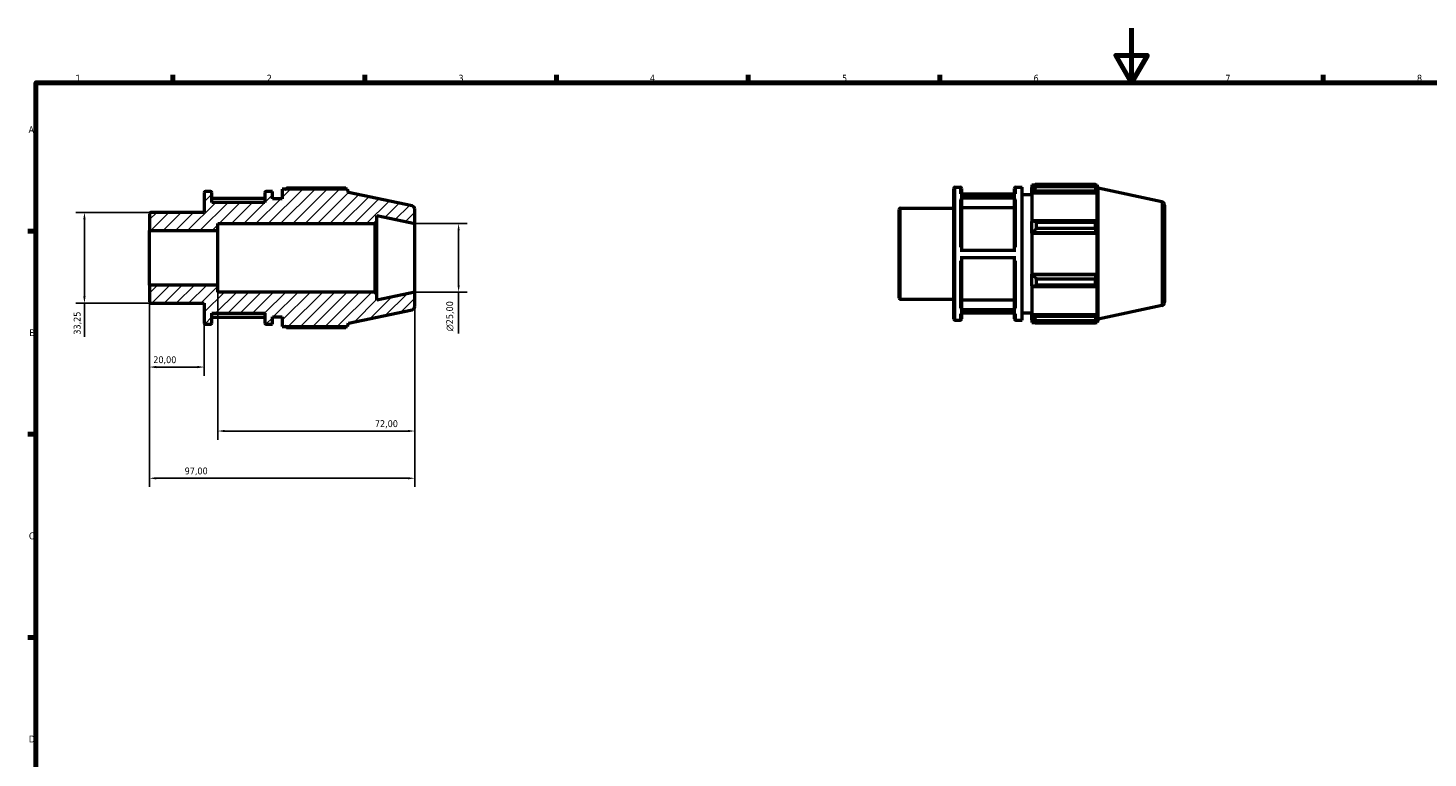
# Model space of a CAD drawing. Header units: millimetres. Extents: x 0 to 931, y 0 to 594.
# Tile 2 of 4: x 17 to 529, y 327 to 594. Entities that reach past the tile are written whole.
import ezdxf

# ---------------------------------------------------------------- set-up
doc = ezdxf.new("R2010")
doc.units = ezdxf.units.MM
for name, color, linetype, lineweight in [('Border (ISO)', 7, 'Continuous', 70), ('Dimension (ISO)', 7, 'Continuous', 25), ('Hatch (ISO)', 7, 'Continuous', 18), ('Visible (ISO)', 7, 'Continuous', 50), ('Visible Narrow (ISO)', 7, 'Continuous', 35)]:
    doc.layers.add(name, color=color, linetype=linetype, lineweight=lineweight)
doc.styles.add('Note Text (ISO)', font='tahoma.ttf')
doc.dimstyles.new('Default (ISO)', dxfattribs={"dimtxt": 2.5, "dimasz": 2.5, "dimexe": 3.175, "dimexo": 0, "dimgap": 0.762, "dimtad": 1, "dimrnd": 1e-08, "dimzin": 0, "dimtxsty": 'Note Text (ISO)', "dimcen": 0.09, "dimdle": 10, "dimclrd": 256, "dimclre": 256, "dimclrt": 232, "dimazin": 0, "dimtfac": 1.40208, "dimtmove": 0, "dimatfit": 3, "dimfxl": 1, "dimtolj": 1, "dimtzin": 0, "dimlwd": -1, "dimlwe": -1, "dimarcsym": 0})

# ---------------------------------------------------------------- blocks, each defined once
blk = doc.blocks.new('Borders Default Border')
at = {"layer": 'Border (ISO)'}
for p, q in [((70.08, 574), (70.08, 576.9)), ((140.17, 574), (140.17, 576.9)), ((210.25, 574), (210.25, 576.9)), ((280.33, 574), (280.33, 576.9)), ((350.42, 574), (350.42, 576.9)), ((490.58, 574), (490.58, 576.9)), ((20, 519.75), (17.1, 519.75)), ((20, 445.5), (17.1, 445.5)), ((20, 371.25), (17.1, 371.25))]:
    blk.add_line(p, q, dxfattribs=at)
at = {"layer": 'Border (ISO)', "flags": 128}
for points in [[(420.5, 594), (420.5, 574), (414.73, 584), (426.27, 584), (420.5, 574)], [(20, 20), (20, 574), (821, 574), (821, 20), (20, 20)]]:
    blk.add_lwpolyline(points, dxfattribs=at)
at = {"layer": 'Border (ISO)', "color": 232, "true_color": 0xca0064, "char_height": 2.5, "attachment_point": 7, "style": 'Note Text (ISO)'}
for s, insert in [('1', (34.48, 574.4)), ('2', (104.37, 574.4)), ('3', (174.43, 574.35)), ('4', (244.42, 574.4)), ('5', (314.64, 574.35)), ('6', (384.66, 574.35)), ('7', (454.77, 574.4)), ('8', (524.81, 574.34)), ('A', (17.29, 555.62)), ('B', (17.59, 481.37)), ('C', (17.43, 407.08)), ('D', (17.43, 332.88))]:
    blk.add_mtext(s, dxfattribs=dict(at, insert=insert))
blk = doc.blocks.new('*D8')
at = {"layer": 'Defpoints', "color": 0, "transparency": 16777216}
for p in [(158.5, 522.5), (158.5, 497.5), (174.5, 497.5)]:
    blk.add_point(p, dxfattribs=at)
at = {"layer": 'Dimension (ISO)', "transparency": 16777216}
for p, q in [((158.5, 522.5), (177.68, 522.5)), ((174.5, 520), (174.5, 500)), ((158.5, 497.5), (177.68, 497.5)), ((174.5, 497.5), (174.5, 482.37))]:
    blk.add_line(p, q, dxfattribs=at)
for points in [[(174.08, 520), (174.92, 520), (174.5, 522.5)], [(174.08, 500), (174.92, 500), (174.5, 497.5)]]:
    blk.add_solid(points, dxfattribs=at)
at = {"layer": 'Dimension (ISO)', "color": 232, "true_color": 0xca0064, "transparency": 16777216, "insert": (169.98, 483.13), "char_height": 2.5, "attachment_point": 1, "rotation": 90, "style": 'Note Text (ISO)'}
blk.add_mtext('\\A1;\\fAIGDT|b0|i0;\\H2.5000;\\ln\\fTahoma|b0|i0;\\H2.5000;25,00', dxfattribs=at)
blk = doc.blocks.new('*D9')
at = {"layer": 'Defpoints', "color": 0, "transparency": 16777216}
for p in [(61.5, 500.03), (81.5, 486.2), (61.5, 470.08)]:
    blk.add_point(p, dxfattribs=at)
at = {"layer": 'Dimension (ISO)', "transparency": 16777216}
for p, q in [((61.5, 500.03), (61.5, 466.9)), ((81.5, 486.2), (81.5, 466.9)), ((79, 470.08), (64, 470.08))]:
    blk.add_line(p, q, dxfattribs=at)
for points in [[(64, 470.5), (64, 469.66), (61.5, 470.08)], [(79, 470.5), (79, 469.66), (81.5, 470.08)]]:
    blk.add_solid(points, dxfattribs=at)
at = {"layer": 'Dimension (ISO)', "color": 232, "true_color": 0xca0064, "transparency": 16777216, "insert": (62.89, 474.01), "char_height": 2.5, "attachment_point": 1, "style": 'Note Text (ISO)'}
blk.add_mtext('\\A1;20,00', dxfattribs=at)
blk = doc.blocks.new('*D10')
at = {"layer": 'Defpoints', "color": 0, "transparency": 16777216}
for p in [(86.5, 500.03), (158.5, 497.5), (158.5, 446.7)]:
    blk.add_point(p, dxfattribs=at)
at = {"layer": 'Dimension (ISO)', "transparency": 16777216}
for p, q in [((86.5, 500.03), (86.5, 443.53)), ((158.5, 497.5), (158.5, 443.53)), ((89, 446.7), (156, 446.7))]:
    blk.add_line(p, q, dxfattribs=at)
for points in [[(89, 447.12), (89, 446.28), (86.5, 446.7)], [(156, 447.12), (156, 446.28), (158.5, 446.7)]]:
    blk.add_solid(points, dxfattribs=at)
at = {"layer": 'Dimension (ISO)', "color": 232, "true_color": 0xca0064, "transparency": 16777216, "insert": (143.88, 450.64), "char_height": 2.5, "attachment_point": 1, "style": 'Note Text (ISO)'}
blk.add_mtext('\\A1;72,00', dxfattribs=at)
blk = doc.blocks.new('*D11')
at = {"layer": 'Defpoints', "color": 0, "transparency": 16777216}
for p in [(61.5, 500.03), (158.5, 497.5), (61.5, 429.43)]:
    blk.add_point(p, dxfattribs=at)
at = {"layer": 'Dimension (ISO)', "transparency": 16777216}
for p, q in [((61.5, 500.03), (61.5, 426.25)), ((158.5, 497.5), (158.5, 426.25)), ((156, 429.43), (64, 429.43))]:
    blk.add_line(p, q, dxfattribs=at)
for points in [[(64, 429.84), (64, 429.01), (61.5, 429.43)], [(156, 429.84), (156, 429.01), (158.5, 429.43)]]:
    blk.add_solid(points, dxfattribs=at)
at = {"layer": 'Dimension (ISO)', "color": 232, "true_color": 0xca0064, "transparency": 16777216, "insert": (74.35, 433.36), "char_height": 2.5, "attachment_point": 1, "style": 'Note Text (ISO)'}
blk.add_mtext('\\A1;97,00', dxfattribs=at)
blk = doc.blocks.new('*D12')
at = {"layer": 'Defpoints', "color": 0, "transparency": 16777216}
for p in [(62, 526.62), (37.73, 493.38), (62, 493.38)]:
    blk.add_point(p, dxfattribs=at)
at = {"layer": 'Dimension (ISO)', "transparency": 16777216}
for p, q in [((62, 526.62), (34.56, 526.62)), ((37.73, 524.12), (37.73, 495.88)), ((62, 493.38), (34.56, 493.38)), ((37.73, 493.38), (37.73, 481.14))]:
    blk.add_line(p, q, dxfattribs=at)
for points in [[(37.32, 524.12), (38.15, 524.12), (37.73, 526.62)], [(37.32, 495.88), (38.15, 495.88), (37.73, 493.38)]]:
    blk.add_solid(points, dxfattribs=at)
at = {"layer": 'Dimension (ISO)', "color": 232, "true_color": 0xca0064, "transparency": 16777216, "insert": (33.8, 481.91), "char_height": 2.5, "attachment_point": 1, "rotation": 90, "style": 'Note Text (ISO)'}
blk.add_mtext('\\A1;33,25', dxfattribs=at)

msp = doc.modelspace()

# ---------------------------------------------------------------- hatches: boundary and pattern name
at = {"layer": 'Hatch (ISO)'}
h = msp.add_hatch(dxfattribs=at)
h.set_pattern_fill('ANSI31', color=256, scale=25.4, style=0)
h.set_pattern_definition([(45, (0, 0), (-2.245064, 2.245064), [])])
edge = h.paths.add_edge_path()
edge.add_ellipse((157.25, 492.262), major_axis=(0.26, -1.223), ratio=1, start_angle=0, end_angle=78)
edge.add_line((158.5, 492.262), (158.5, 497.5))
edge.add_line((158.5, 497.5), (144.643, 494.555))
edge.add_line((144.643, 494.555), (144.643, 496.75))
edge.add_line((144.643, 496.75), (143.893, 497.5))
edge.add_line((143.893, 497.5), (86.5, 497.5))
edge.add_line((86.5, 497.5), (86.5, 500.025))
edge.add_line((86.5, 500.025), (61.5, 500.025))
edge.add_line((61.5, 500.025), (61.5, 493.875))
edge.add_ellipse((62, 493.875), major_axis=(-0.5, 0), ratio=1, start_angle=0, end_angle=90)
edge.add_line((62, 493.375), (81.5, 493.375))
edge.add_line((81.5, 493.375), (81.5, 486.2))
edge.add_ellipse((82, 486.2), major_axis=(-0.5, 0), ratio=1, start_angle=0, end_angle=90)
edge.add_line((82, 485.7), (83.771, 485.7))
edge.add_ellipse((83.771, 486.2), major_axis=(0, -0.5), ratio=1, start_angle=0, end_angle=90)
edge.add_line((84.271, 486.2), (84.271, 489.75))
edge.add_line((84.271, 489.75), (103.671, 489.75))
edge.add_line((103.671, 489.75), (103.671, 486.2))
edge.add_ellipse((104.171, 486.2), major_axis=(-0.5, 0), ratio=1, start_angle=0, end_angle=90)
edge.add_line((104.171, 485.7), (106.443, 485.7))
edge.add_line((106.443, 485.7), (106.443, 488.4))
edge.add_line((106.443, 488.4), (110, 488.4))
edge.add_line((110, 488.4), (110, 484.89))
edge.add_line((110, 484.89), (133.858, 484.89))
edge.add_line((133.858, 484.89), (134.25, 486.096))
edge.add_line((134.25, 486.096), (157.51, 491.04))
edge = h.paths.add_edge_path()
edge.add_ellipse((157.25, 527.738), major_axis=(1.25, 0), ratio=1, start_angle=0, end_angle=78)
edge.add_line((157.51, 528.96), (134.25, 533.904))
edge.add_line((134.25, 533.904), (133.858, 535.11))
edge.add_line((133.858, 535.11), (110, 535.11))
edge.add_line((110, 535.11), (110, 531.6))
edge.add_line((110, 531.6), (106.443, 531.6))
edge.add_line((106.443, 531.6), (106.443, 534.3))
edge.add_line((106.443, 534.3), (104.171, 534.3))
edge.add_ellipse((104.171, 533.8), major_axis=(0, 0.5), ratio=1, start_angle=0, end_angle=90)
edge.add_line((103.671, 533.8), (103.671, 530.25))
edge.add_line((103.671, 530.25), (84.271, 530.25))
edge.add_line((84.271, 530.25), (84.271, 533.8))
edge.add_ellipse((83.771, 533.8), major_axis=(0.5, 0), ratio=1, start_angle=0, end_angle=90)
edge.add_line((83.771, 534.3), (82, 534.3))
edge.add_ellipse((82, 533.8), major_axis=(0, 0.5), ratio=1, start_angle=0, end_angle=90)
edge.add_line((81.5, 533.8), (81.5, 526.625))
edge.add_line((81.5, 526.625), (62, 526.625))
edge.add_ellipse((62, 526.125), major_axis=(0, 0.5), ratio=1, start_angle=0, end_angle=90)
edge.add_line((61.5, 526.125), (61.5, 519.975))
edge.add_line((61.5, 519.975), (86.5, 519.975))
edge.add_line((86.5, 519.975), (86.5, 522.5))
edge.add_line((86.5, 522.5), (143.893, 522.5))
edge.add_line((143.893, 522.5), (144.643, 523.25))
edge.add_line((144.643, 523.25), (144.643, 525.445))
edge.add_line((144.643, 525.445), (158.5, 522.5))
edge.add_line((158.5, 522.5), (158.5, 527.738))

# ---------------------------------------------------------------- linework, layer by layer
at = {"layer": 'Visible (ISO)'}
for p, q in [((81.5, 533.8), (81.5, 526.625)), ((83.771, 534.3), (82, 534.3)), ((84.271, 530.25), (84.271, 533.8)), ((103.671, 533.8), (103.671, 530.25)), ((106.443, 534.3), (104.171, 534.3)), ((106.443, 531.6), (106.443, 534.3)), ((133.858, 535.11), (110, 535.11)), ((110, 535.11), (110, 531.6)), ((133.244, 535.405), (111.62, 535.405)), ((134.25, 533.904), (133.858, 535.11)), ((157.51, 528.96), (134.25, 533.904)), ((355.531, 487.72), (355.531, 535.32)), ((356.031, 535.82), (357.803, 535.82)), ((357.803, 533.149), (378.203, 533.149)), ((358.303, 535.32), (358.303, 533.149)), ((377.703, 533.264), (358.303, 533.264)), ((377.703, 533.149), (377.703, 535.32)), ((378.203, 535.82), (380.474, 535.82)), ((380.474, 487.22), (380.474, 535.82)), ((380.474, 533.12), (384.031, 533.12)), ((384.031, 536.63), (384.031, 535.725)), ((384.031, 536.63), (385.181, 536.63)), ((384.571, 536.24), (384.031, 535.725)), ((384.031, 534.032), (384.031, 535.725)), ((384.031, 534.032), (384.571, 534.511)), ((384.031, 533.793), (384.031, 534.032)), ((384.031, 533.793), (384.031, 523.239)), ((384.031, 533.793), (407.89, 533.793)), ((384.571, 534.511), (407.626, 534.511)), ((385.651, 536.925), (385.651, 535.949)), ((385.651, 536.925), (407.275, 536.925)), ((407.275, 535.949), (385.651, 535.949)), ((407.275, 535.949), (407.275, 536.925)), ((407.428, 536.63), (407.89, 536.63)), ((407.89, 535.468), (407.626, 536.24)), ((407.626, 534.511), (407.89, 533.793)), ((408.281, 535.424), (407.89, 536.63)), ((407.89, 535.468), (407.89, 536.63)), ((407.89, 523.114), (407.89, 533.793)), ((408.281, 487.615), (408.281, 535.424)), ((431.541, 530.48), (408.281, 535.424)), ((103.671, 531.744), (84.271, 531.744)), ((103.671, 530.25), (84.271, 530.25)), ((110, 531.6), (106.443, 531.6)), ((158.5, 522.5), (158.5, 527.738)), ((335.531, 495.395), (335.531, 527.644)), ((336.031, 528.144), (355.531, 528.144)), ((378.203, 531.787), (357.803, 531.787)), ((358.303, 531.353), (358.303, 512.743)), ((377.703, 528.272), (358.303, 528.272)), ((377.703, 512.743), (377.703, 531.353)), ((432.531, 529.258), (432.531, 493.782)), ((61.5, 526.125), (61.5, 519.975)), ((81.5, 526.625), (62, 526.625)), ((86.5, 519.975), (86.5, 522.5)), ((86.5, 522.5), (143.893, 522.5)), ((143.893, 522.5), (144.643, 523.25)), ((143.893, 522.5), (143.893, 497.5)), ((144.643, 523.25), (144.643, 525.445)), ((144.643, 525.445), (158.5, 522.5)), ((144.643, 496.75), (144.643, 523.25)), ((158.5, 497.5), (158.5, 522.5)), ((384.571, 523.488), (384.031, 523.239)), ((384.031, 519.152), (384.031, 523.239)), ((407.626, 523.488), (384.571, 523.488)), ((385.651, 523.019), (385.651, 520.662)), ((385.651, 523.019), (407.275, 523.019)), ((407.275, 520.662), (407.275, 523.019)), ((407.89, 523.114), (407.626, 523.488)), ((61.5, 519.975), (86.5, 519.975)), ((61.5, 500.025), (61.5, 519.975)), ((86.5, 500.025), (86.5, 519.975)), ((384.031, 519.152), (384.571, 519.314)), ((384.031, 519.071), (384.031, 519.152)), ((384.031, 519.071), (384.031, 503.969)), ((384.031, 519.071), (407.89, 519.071)), ((384.571, 519.314), (407.626, 519.314)), ((407.275, 520.662), (385.651, 520.662)), ((407.626, 519.314), (407.89, 519.071)), ((407.89, 503.969), (407.89, 519.071)), ((357.803, 512.743), (378.203, 512.743)), ((378.203, 510.043), (357.803, 510.043)), ((358.303, 510.043), (358.303, 491.547)), ((377.703, 491.547), (377.703, 510.043)), ((384.031, 503.888), (384.031, 503.969)), ((384.031, 503.969), (407.89, 503.969)), ((384.031, 499.801), (384.031, 503.888)), ((384.571, 503.725), (384.031, 503.888)), ((407.626, 503.725), (384.571, 503.725)), ((385.651, 502.377), (385.651, 500.02)), ((385.651, 502.377), (407.275, 502.377)), ((407.275, 500.02), (407.275, 502.377)), ((407.89, 503.969), (407.626, 503.725)), ((86.5, 500.025), (61.5, 500.025)), ((61.5, 500.025), (61.5, 493.875)), ((86.5, 497.5), (86.5, 500.025)), ((143.893, 497.5), (86.5, 497.5)), ((144.643, 496.75), (143.893, 497.5)), ((158.5, 497.5), (144.643, 494.555)), ((144.643, 494.555), (144.643, 496.75)), ((158.5, 492.262), (158.5, 497.5)), ((384.031, 499.801), (384.571, 499.551)), ((384.031, 499.801), (384.031, 489.247)), ((384.571, 499.551), (407.626, 499.551)), ((407.275, 500.02), (385.651, 500.02)), ((407.626, 499.551), (407.89, 499.925)), ((407.89, 489.247), (407.89, 499.925)), ((62, 493.375), (81.5, 493.375)), ((81.5, 493.375), (81.5, 486.2)), ((336.031, 494.895), (355.531, 494.895)), ((358.303, 494.626), (377.703, 494.626)), ((431.541, 492.559), (408.281, 487.615)), ((84.271, 486.2), (84.271, 489.75)), ((84.271, 489.75), (103.671, 489.75)), ((84.271, 488.371), (103.671, 488.371)), ((103.671, 489.75), (103.671, 486.2)), ((106.443, 485.7), (106.443, 488.4)), ((106.443, 488.4), (110, 488.4)), ((110, 488.4), (110, 484.89)), ((134.25, 486.096), (157.51, 491.04)), ((356.031, 487.22), (357.803, 487.22)), ((357.803, 491.113), (378.203, 491.113)), ((378.203, 489.776), (357.803, 489.776)), ((358.303, 489.776), (358.303, 487.72)), ((377.703, 487.72), (377.703, 489.776)), ((378.203, 487.22), (380.474, 487.22)), ((380.474, 489.92), (384.031, 489.92)), ((384.031, 489.007), (384.031, 489.247)), ((384.031, 489.247), (407.89, 489.247)), ((384.031, 487.314), (384.031, 489.007)), ((384.571, 488.528), (384.031, 489.007)), ((384.031, 487.314), (384.571, 486.799)), ((384.031, 487.314), (384.031, 486.41)), ((384.031, 486.41), (385.181, 486.41)), ((407.626, 488.528), (384.571, 488.528)), ((385.651, 487.091), (385.651, 486.115)), ((385.651, 487.091), (407.275, 487.091)), ((407.275, 486.115), (407.275, 487.091)), ((407.428, 486.41), (407.89, 486.41)), ((407.89, 489.247), (407.626, 488.528)), ((407.626, 486.799), (407.89, 487.572)), ((408.281, 487.615), (407.89, 486.41)), ((407.89, 486.41), (407.89, 487.572)), ((82, 485.7), (83.771, 485.7)), ((104.171, 485.7), (106.443, 485.7)), ((110, 484.89), (133.858, 484.89)), ((111.62, 484.595), (133.244, 484.595)), ((133.858, 484.89), (134.25, 486.096)), ((407.275, 486.115), (385.651, 486.115))]:
    msp.add_line(p, q, dxfattribs=at)
for centre, radius, start, end in [((82, 533.8), 0.5, 90, 180), ((83.771, 533.8), 0.5, 0, 90), ((104.171, 533.8), 0.5, 90, 180), ((356.031, 535.32), 0.5, 90, 180), ((357.803, 535.32), 0.5, 0, 90), ((378.203, 535.32), 0.5, 90, 180), ((157.25, 527.738), 1.25, 0, 78), ((336.031, 527.644), 0.5, 90, 180), ((431.281, 529.258), 1.25, 0, 78), ((62, 526.125), 0.5, 90, 180), ((62, 493.875), 0.5, 180, 270), ((157.25, 492.262), 1.25, 282, 0), ((336.031, 495.395), 0.5, 180, 270), ((431.281, 493.782), 1.25, 282, 0), ((82, 486.2), 0.5, 180, 270), ((83.771, 486.2), 0.5, 270, 0), ((104.171, 486.2), 0.5, 180, 270), ((356.031, 487.72), 0.5, 180, 270), ((357.803, 487.72), 0.5, 270, 0), ((378.203, 487.72), 0.5, 180, 270)]:
    msp.add_arc(centre, radius, start, end, dxfattribs=at)
for points, weights in [([(111.149, 535.11), (111.381, 535.256), (111.62, 535.405)], [1.01145007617, 1.01348218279, 1.01536791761]), ([(133.397, 535.11), (133.322, 535.256), (133.244, 535.405)], [1.00093800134, 1.0005430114, 1]), ([(385.651, 536.925), (385.09, 536.575), (384.571, 536.24)], [1.01536791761, 1.01095253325, 1.00573467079]), ([(384.571, 534.511), (385.09, 535.215), (385.651, 535.949)], [1.00573467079, 1.01095253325, 1.01536791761]), ([(407.275, 536.925), (407.458, 536.575), (407.626, 536.24)], [1, 1.00127555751, 1.00173433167]), ([(407.626, 534.511), (407.458, 535.215), (407.275, 535.949)], [1.00173433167, 1.00127555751, 1]), ([(385.651, 523.019), (385.09, 523.259), (384.571, 523.488)], [1.01536791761, 1.01095253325, 1.00573467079]), ([(407.275, 523.019), (407.458, 523.259), (407.626, 523.488)], [1, 1.00127555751, 1.00173433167]), ([(384.571, 519.314), (385.09, 519.974), (385.651, 520.662)], [1.00573467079, 1.01095253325, 1.01536791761]), ([(407.626, 519.314), (407.458, 519.974), (407.275, 520.662)], [1.00173433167, 1.00127555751, 1]), ([(385.651, 502.377), (385.09, 503.065), (384.571, 503.725)], [1.01536791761, 1.01095253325, 1.00573467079]), ([(407.275, 502.377), (407.458, 503.065), (407.626, 503.725)], [1, 1.00127555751, 1.00173433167]), ([(384.571, 499.551), (385.09, 499.781), (385.651, 500.02)], [1.00573467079, 1.01095253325, 1.01536791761]), ([(407.626, 499.551), (407.458, 499.781), (407.275, 500.02)], [1.00173433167, 1.00127555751, 1]), ([(385.651, 487.091), (385.09, 487.824), (384.571, 488.528)], [1.01536791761, 1.01095253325, 1.00573467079]), ([(384.571, 486.799), (385.09, 486.464), (385.651, 486.115)], [1.00573467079, 1.01095253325, 1.01536791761]), ([(407.275, 487.091), (407.458, 487.824), (407.626, 488.528)], [1, 1.00127555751, 1.00173433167]), ([(407.626, 486.799), (407.458, 486.464), (407.275, 486.115)], [1.00173433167, 1.00127555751, 1]), ([(111.62, 484.595), (111.381, 484.744), (111.149, 484.89)], [1.01536791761, 1.01348218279, 1.01145007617]), ([(133.244, 484.595), (133.322, 484.744), (133.397, 484.89)], [1, 1.0005430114, 1.00093800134])]:
    msp.add_rational_spline(points, weights, degree=2, dxfattribs=at)
for points, knots in [([(357.803, 531.787), (357.864, 531.787), (357.937, 531.774), (358.051, 531.733), (358.112, 531.698), (358.2, 531.622), (358.241, 531.568), (358.288, 531.47), (358.303, 531.406), (358.303, 531.353)], [0, 0, 0, 0, 0.018500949, 0.018500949, 0.03701941, 0.03701941, 0.055559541, 0.055559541, 0.074118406, 0.074118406, 0.074118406, 0.074118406]), ([(377.703, 531.353), (377.703, 531.406), (377.717, 531.47), (377.764, 531.568), (377.806, 531.622), (377.893, 531.698), (377.954, 531.733), (378.068, 531.774), (378.141, 531.787), (378.203, 531.787)], [0.222360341, 0.222360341, 0.222360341, 0.222360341, 0.240919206, 0.240919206, 0.259459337, 0.259459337, 0.277977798, 0.277977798, 0.296478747, 0.296478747, 0.296478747, 0.296478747]), ([(358.303, 491.547), (358.303, 491.493), (358.288, 491.43), (358.241, 491.332), (358.2, 491.278), (358.112, 491.203), (358.051, 491.167), (357.937, 491.126), (357.864, 491.113), (357.803, 491.113)], [0.22229224, 0.22229224, 0.22229224, 0.22229224, 0.240836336, 0.240836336, 0.259367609, 0.259367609, 0.277884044, 0.277884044, 0.296388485, 0.296388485, 0.296388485, 0.296388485]), ([(378.203, 491.113), (378.141, 491.113), (378.068, 491.126), (377.954, 491.167), (377.893, 491.203), (377.806, 491.278), (377.764, 491.332), (377.717, 491.43), (377.703, 491.493), (377.703, 491.547)], [0, 0, 0, 0, 0.018504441, 0.018504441, 0.037020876, 0.037020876, 0.055552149, 0.055552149, 0.074096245, 0.074096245, 0.074096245, 0.074096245])]:
    msp.add_open_spline(points, degree=3, knots=knots, dxfattribs=at)
at = {"layer": 'Visible Narrow (ISO)'}
for p, q in [((356.031, 535.521), (356.031, 487.519)), ((357.803, 533.405), (357.803, 535.813)), ((378.203, 535.813), (378.203, 533.405)), ((336.031, 527.94), (336.031, 495.1)), ((357.803, 513.877), (357.803, 531.137)), ((378.203, 531.137), (378.203, 513.877)), ((431.541, 492.793), (431.541, 530.247)), ((357.803, 491.753), (357.803, 508.909)), ((378.203, 508.909), (378.203, 491.753)), ((357.803, 487.226), (357.803, 489.531)), ((378.203, 489.531), (378.203, 487.226))]:
    msp.add_line(p, q, dxfattribs=at)

# ---------------------------------------------------------------- block references
msp.add_blockref('Borders Default Border', (0, 0))

# ---------------------------------------------------------------- dimensions: what is measured, and where the dimension line sits
at = {"layer": 'Dimension (ISO)'}
for base, p1, p2, angle, override, picture, middle in [((37.733, 493.375), (62, 526.625), (62, 493.375), 90, {"dimdec": 2, "dimtp": 0, "dimtm": 0, "dimtdec": 2, "dimtofl": 0, "dimatfit": 2}, '*D12', (37.733, 486.01)), ((61.5, 470.079), (81.5, 486.2), (61.5, 500.025), 180, {"dimdec": 2, "dimtp": 0, "dimtm": 0, "dimtdec": 2, "dimtofl": 0, "dimatfit": 1}, '*D9', (67, 470.079)), ((61.5, 429.427), (158.5, 497.5), (61.5, 500.025), 180, {"dimdec": 2, "dimtp": 0, "dimtm": 0, "dimtdec": 2, "dimtofl": 0, "dimatfit": 1}, '*D11', (78.5, 429.427)), ((158.5, 446.701), (86.5, 500.025), (158.5, 497.5), 180, {"dimdec": 2, "dimtp": 0, "dimtm": 0, "dimtdec": 2, "dimtofl": 0, "dimatfit": 1}, '*D10', (148, 446.701))]:
    dim = msp.add_linear_dim(base=base, p1=p1, p2=p2, angle=angle, dimstyle='Default (ISO)', override=override, dxfattribs=at)
    dim.commit()
    dim.dimension.update_dxf_attribs({"geometry": picture, "text_midpoint": middle, "dimtype": 160})
dim = msp.add_linear_dim(base=(174.5, 497.5), p1=(158.5, 522.5), p2=(158.5, 497.5), angle=90, text='\\fAIGDT|b0|i0;\\H2.5000;\\ln\\fTahoma|b0|i0;\\H2.5000;<>', dimstyle='Default (ISO)', override={"dimdec": 2, "dimtp": 0, "dimtm": 0, "dimtdec": 2, "dimtofl": 0, "dimatfit": 2}, dxfattribs=at)
dim.commit()
dim.dimension.update_dxf_attribs({"geometry": '*D8', "text_midpoint": (174.5, 488.683), "dimtype": 160})

doc.saveas('drawing.dxf')
